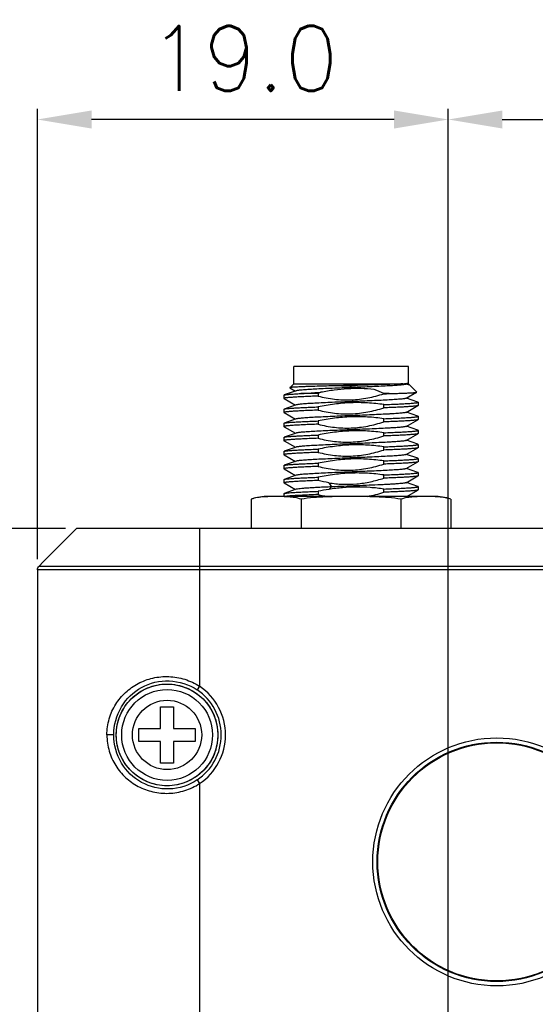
# Model space of a CAD drawing. Header units: millimetres. Extents: x 0 to 776, y 0 to 509.
# Tile 81 of 100: x 522 to 545, y 326 to 372. Entities that reach past the tile are written whole.
import ezdxf

# ---------------------------------------------------------------- set-up
doc = ezdxf.new("R2010")
doc.units = ezdxf.units.MM
doc.layers.add('DM', color=4, linetype='Continuous')
doc.layers.add('SLD-0', color=179, linetype='Continuous')
doc.styles.add('SLDTEXTSTYLE0', font='ROMANS', dxfattribs={"width": 0.84})
doc.styles.add('SLDTEXTSTYLE1', font='ROMANS', dxfattribs={"width": 0.97})
doc.dimstyles.new('SLDDIMSTYLE0', dxfattribs={"dimtxt": 3, "dimasz": 3.302, "dimexe": 0, "dimexo": 0.0625, "dimgap": 0.75, "dimtad": 1, "dimdec": 1, "dimrnd": 1e-09, "dimzin": 4, "dimdsep": 46, "dimtxsty": 'SLDTEXTSTYLE0', "dimblk1": 'NONE', "dimblk2": 'NONE', "dimsah": 1, "dimcen": 0.09, "dimadec": 0, "dimazin": 1, "dimtfac": 1, "dimtofl": 0, "dimtmove": 0, "dimatfit": 3, "dimldrblk": 'NONE', "dimfxl": 1, "dimfrac": 2, "dimtolj": 1, "dimtzin": 12, "dimarcsym": 0})
doc.dimstyles.new('SLDDIMSTYLE2', dxfattribs={"dimtxt": 3, "dimasz": 3.302, "dimexe": 0, "dimexo": 0.0625, "dimgap": 0.75, "dimtad": 1, "dimrnd": 1e-09, "dimzin": 4, "dimdsep": 46, "dimtxsty": 'SLDTEXTSTYLE0', "dimblk1": 'NONE', "dimblk2": 'NONE', "dimsah": 1, "dimcen": 0.09, "dimadec": 0, "dimazin": 1, "dimtfac": 1, "dimtofl": 0, "dimtmove": 0, "dimatfit": 3, "dimldrblk": 'NONE', "dimfxl": 1, "dimfrac": 2, "dimtolj": 1, "dimtzin": 12, "dimarcsym": 0})
doc.dimstyles.new('SLDDIMSTYLE4', dxfattribs={"dimtxt": 3, "dimasz": 3.302, "dimexe": 0, "dimexo": 0.0625, "dimgap": 0.75, "dimtad": 1, "dimrnd": 1e-09, "dimzin": 12, "dimdsep": 46, "dimtxsty": 'SLDTEXTSTYLE0', "dimblk1": 'NONE', "dimblk2": 'NONE', "dimsah": 1, "dimcen": 0.09, "dimadec": 0, "dimazin": 3, "dimtol": 1, "dimtp": 0.3, "dimtm": 0.3, "dimtfac": 1, "dimtofl": 0, "dimtmove": 0, "dimatfit": 3, "dimldrblk": 'NONE', "dimfxl": 1, "dimfrac": 2, "dimtolj": 1, "dimtzin": 0, "dimarcsym": 0})

# ---------------------------------------------------------------- blocks, each defined once
blk = doc.blocks.new('_D_15')
at = {"layer": 'DM', "color": 7}
for p, q in [((541.336, 297.238), (541.336, 367.642)), ((636.336, 302.804), (636.336, 367.642)), ((543.836, 367.142), (633.836, 367.142))]:
    blk.add_line(p, q, dxfattribs=at)
for points in [[(543.836, 367.558), (543.836, 366.725), (541.336, 367.142)], [(633.836, 366.725), (633.836, 367.558), (636.336, 367.142)]]:
    blk.add_solid(points, dxfattribs=at)
at = {"layer": 'DM', "color": 7, "insert": (577.36, 371.462), "char_height": 3, "attachment_point": 1, "style": 'SLDTEXTSTYLE1'}
blk.add_mtext('95.00±0.30', dxfattribs=at)
blk = doc.blocks.new('_None')
blk = doc.blocks.new('_D_18')
at = {"layer": 'DM', "color": 7}
for p, q in [((523.645, 348.239), (490.985, 348.239)), ((491.485, 294.238), (491.485, 345.739)), ((540.836, 291.738), (490.985, 291.738))]:
    blk.add_line(p, q, dxfattribs=at)
for points in [[(491.902, 345.739), (491.068, 345.739), (491.485, 348.239)], [(491.068, 294.238), (491.902, 294.238), (491.485, 291.738)]]:
    blk.add_solid(points, dxfattribs=at)
at = {"layer": 'DM', "color": 7, "insert": (487.164, 314.436), "char_height": 3, "attachment_point": 1, "rotation": 90, "style": 'SLDTEXTSTYLE1'}
blk.add_mtext('56.50', dxfattribs=at)
blk = doc.blocks.new('_D_19')
at = {"layer": 'DM', "color": 7}
for p, q in [((522.344, 346.836), (522.344, 367.642)), ((541.336, 297.238), (541.336, 367.642)), ((538.836, 367.142), (524.844, 367.142))]:
    blk.add_line(p, q, dxfattribs=at)
for points in [[(524.844, 367.558), (524.844, 366.725), (522.344, 367.142)], [(538.836, 366.725), (538.836, 367.558), (541.336, 367.142)]]:
    blk.add_solid(points, dxfattribs=at)
at = {"layer": 'DM', "color": 7, "insert": (527.52, 371.462), "char_height": 3, "attachment_point": 1, "style": 'SLDTEXTSTYLE1'}
blk.add_mtext('19.0', dxfattribs=at)

msp = doc.modelspace()

# ---------------------------------------------------------------- linework, layer by layer
at = {"layer": 'SLD-0', "color": 7, "linetype": 'Continuous'}
for p, q in [((534.192, 354.93), (534.192, 355.73)), ((539.492, 355.73), (534.192, 355.73)), ((539.492, 354.976), (539.492, 355.73)), ((534.192, 354.93), (534.014, 354.752)), ((534.192, 354.93), (539.231, 354.93)), ((539.385, 354.912), (539.485, 354.969)), ((539.56, 354.862), (539.396, 354.918)), ((539.492, 354.976), (539.492, 354.976)), ((539.492, 354.93), (539.492, 354.976)), ((539.492, 354.93), (539.878, 354.544)), ((533.742, 354.405), (533.742, 354.255)), ((534.309, 354.607), (533.756, 354.415)), ((534.015, 354.747), (534.281, 354.597)), ((535.319, 354.48), (534.522, 354.48)), ((535.319, 354.48), (535.319, 354.364)), ((538.365, 354.471), (538.365, 354.48)), ((538.602, 354.48), (538.365, 354.48)), ((539.385, 354.262), (539.876, 354.54)), ((533.747, 354.249), (534.281, 353.947)), ((534.309, 353.957), (533.756, 353.765)), ((538.365, 353.821), (538.365, 353.97)), ((539.385, 353.612), (539.936, 353.924)), ((539.927, 354.09), (539.402, 354.272)), ((539.942, 353.93), (539.936, 353.924)), ((539.942, 354.08), (539.942, 353.93)), ((533.742, 353.755), (533.742, 353.605)), ((533.747, 353.599), (534.281, 353.297)), ((535.319, 353.864), (535.319, 353.714)), ((539.927, 353.44), (539.402, 353.622)), ((533.742, 353.105), (533.742, 352.955)), ((534.309, 353.307), (533.756, 353.115)), ((535.319, 353.214), (535.319, 353.064)), ((538.365, 353.171), (538.365, 353.32)), ((539.385, 352.962), (539.936, 353.274)), ((539.942, 353.28), (539.936, 353.274)), ((539.942, 353.43), (539.942, 353.28)), ((533.747, 352.949), (534.281, 352.647)), ((534.309, 352.657), (533.756, 352.465)), ((535.319, 352.564), (535.319, 352.414)), ((538.365, 352.521), (538.365, 352.67)), ((539.385, 352.312), (539.936, 352.624)), ((539.927, 352.79), (539.402, 352.972)), ((539.942, 352.63), (539.936, 352.624)), ((539.942, 352.78), (539.942, 352.63)), ((533.742, 352.455), (533.742, 352.305)), ((533.747, 352.299), (534.281, 351.997)), ((539.927, 352.14), (539.402, 352.322)), ((539.942, 352.13), (539.942, 351.98)), ((533.742, 351.805), (533.742, 351.655)), ((533.747, 351.649), (534.281, 351.347)), ((534.309, 352.007), (533.756, 351.815)), ((535.319, 351.914), (535.319, 351.764)), ((538.365, 351.871), (538.365, 352.021)), ((539.385, 351.662), (539.936, 351.974)), ((539.927, 351.49), (539.402, 351.672)), ((539.942, 351.98), (539.936, 351.974)), ((534.309, 351.357), (533.756, 351.165)), ((535.319, 351.264), (535.319, 351.114)), ((538.365, 351.221), (538.365, 351.37)), ((539.385, 351.012), (539.936, 351.324)), ((539.942, 351.33), (539.936, 351.324)), ((539.942, 351.48), (539.942, 351.33)), ((533.742, 351.155), (533.742, 351.005)), ((533.747, 350.999), (534.281, 350.697)), ((538.365, 350.571), (538.365, 350.72)), ((539.927, 350.84), (539.402, 351.022)), ((539.942, 350.83), (539.942, 350.68)), ((533.742, 350.505), (533.742, 350.355)), ((533.747, 350.349), (534.281, 350.047)), ((534.309, 350.707), (533.756, 350.515)), ((535.319, 350.614), (535.319, 350.464)), ((535.818, 350.36), (535.938, 350.17)), ((539.385, 350.362), (539.936, 350.674)), ((539.927, 350.19), (539.402, 350.372)), ((539.942, 350.68), (539.936, 350.674)), ((533.742, 349.855), (533.742, 349.73)), ((534.309, 350.057), (533.756, 349.865)), ((535.319, 349.964), (535.319, 349.814)), ((535.938, 350.17), (535.818, 350.053)), ((538.365, 349.921), (538.365, 350.07)), ((539.416, 349.73), (539.936, 350.024)), ((539.942, 350.03), (539.936, 350.024)), ((539.942, 350.18), (539.942, 350.03)), ((532.223, 349.6), (532.223, 348.239)), ((540.661, 349.73), (533.023, 349.73)), ((533.691, 349.719), (533.679, 349.72)), ((533.691, 349.719), (533.679, 349.72)), ((533.765, 349.717), (533.742, 349.718)), ((533.953, 349.706), (533.944, 349.707)), ((533.953, 349.706), (533.944, 349.707)), ((534.532, 349.6), (534.532, 348.239)), ((539.151, 349.6), (539.151, 348.239)), ((540.191, 349.723), (540.18, 349.723)), ((541.461, 349.6), (541.461, 348.239)), ((522.61, 346.706), (523.954, 348.049)), ((523.954, 348.049), (524.145, 348.239)), ((653.533, 348.239), (524.145, 348.239)), ((529.84, 348.239), (529.839, 346.513)), ((522.417, 346.513), (522.61, 346.706)), ((522.344, 346.336), (522.344, 285.889)), ((655.335, 346.336), (522.344, 346.336)), ((522.417, 346.513), (655.262, 346.513)), ((529.839, 346.513), (529.839, 340.956)), ((529.839, 340.956), (529.728, 340.79)), ((528.037, 339.01), (528.037, 340.01)), ((528.037, 340.01), (528.637, 340.01)), ((528.637, 340.01), (528.637, 339.01)), ((527.037, 338.41), (527.037, 339.01)), ((527.037, 339.01), (528.037, 339.01)), ((528.637, 339.01), (529.637, 339.01)), ((529.637, 339.01), (529.637, 338.41)), ((525.868, 338.71), (525.554, 338.71)), ((528.037, 338.41), (527.037, 338.41)), ((528.037, 337.41), (528.037, 338.41)), ((528.637, 338.41), (528.637, 337.41)), ((529.637, 338.41), (528.637, 338.41)), ((528.637, 337.41), (528.037, 337.41)), ((529.728, 336.63), (529.839, 336.463)), ((529.839, 336.463), (529.839, 286.307))]:
    msp.add_line(p, q, dxfattribs=at)
for centre, radius in [((528.337, 338.71), 2.35), ((528.337, 338.71), 2.1), ((528.337, 338.71), 1.6), ((543.579, 332.846), 5.729), ((543.579, 332.846), 5.529), ((543.579, 332.846), 5.5)]:
    msp.add_circle(centre, radius, dxfattribs=at)
for centre, radius, start, end in [((536.657, 359.698), 4.86, 267.0315, 275.7577), ((537.698, 349.638), 5.395, 114.7393, 116.1713), ((535.379, 433.076), 78.663, 272.17559, 272.34825), ((537.725, 337.9), 12.302, 98.9208, 101.2826), ((536.938, 356.314), 6.698, 256.0097, 259.408), ((533.023, 347.203), 2.527, 90, 108.4598), ((533.482, 342.336), 7.387, 87.9788, 88.3731), ((533.574, 344.594), 5.126, 85.8621, 87.8616), ((540.661, 347.203), 2.527, 71.5402, 90), ((528.337, 338.71), 2.503, 303.7778, 56.2221), ((528.337, 338.71), 2.703, 303.7779, 56.2221)]:
    msp.add_arc(centre, radius, start, end, dxfattribs=at)
for points, knots in [([(536.406, 354.845), (536.247, 354.841), (535.937, 354.833), (535.491, 354.822), (535.143, 354.812), (534.888, 354.804), (534.718, 354.798), (534.565, 354.792), (534.428, 354.787), (534.31, 354.781), (534.212, 354.775), (534.142, 354.77), (534.096, 354.766), (534.069, 354.763), (534.048, 354.761), (534.031, 354.758), (534.021, 354.755), (534.015, 354.753), (534.014, 354.752)], [0, 0, 0, 0, 0.199424, 0.387561, 0.558495, 0.635831, 0.706945, 0.771294, 0.828401, 0.877831, 0.91924, 0.952324, 0.965674, 0.976866, 0.98588, 0.992717, 0.997397, 1, 1, 1, 1]), ([(539.386, 354.912), (539.382, 354.911), (539.373, 354.907), (539.347, 354.9), (539.302, 354.892), (539.232, 354.882), (539.142, 354.873), (539.032, 354.864), (538.849, 354.85), (538.581, 354.834), (538.216, 354.816), (537.805, 354.797), (537.361, 354.778), (536.899, 354.76), (536.436, 354.741), (535.986, 354.722), (535.566, 354.703), (535.188, 354.685), (534.907, 354.668), (534.713, 354.655), (534.594, 354.646), (534.494, 354.636), (534.414, 354.627), (534.354, 354.618), (534.322, 354.611), (534.309, 354.607)], [0, 0, 0, 0, 0.002408, 0.005827, 0.015678, 0.029546, 0.047414, 0.069117, 0.094459, 0.155311, 0.227835, 0.309652, 0.397948, 0.48975, 0.58194, 0.671394, 0.75508, 0.830161, 0.894101, 0.921206, 0.944742, 0.964524, 0.9804, 0.992249, 1, 1, 1, 1]), ([(537.145, 354.863), (537.022, 354.877), (536.775, 354.888), (536.528, 354.864), (536.406, 354.845)], [0, 0, 0, 0, 0.499994, 1, 1, 1, 1]), ([(539.231, 354.93), (539.113, 354.923), (538.833, 354.911), (538.355, 354.895), (537.778, 354.879), (537.363, 354.868), (537.145, 354.863)], [0, 0, 0, 0, 0.169752, 0.403679, 0.686463, 1, 1, 1, 1]), ([(539.231, 354.93), (539.264, 354.933), (539.322, 354.938), (539.397, 354.948), (539.449, 354.957), (539.477, 354.964), (539.485, 354.969)], [0, 0, 0, 0, 0.379811, 0.673999, 0.880627, 1, 1, 1, 1]), ([(539.485, 354.969), (539.486, 354.97), (539.489, 354.971), (539.492, 354.974), (539.492, 354.976)], [0, 0, 0, 0, 0.345353, 1, 1, 1, 1]), ([(533.742, 354.405), (533.742, 354.407), (533.747, 354.412), (533.752, 354.414), (533.756, 354.415)], [0, 0, 0, 0, 0.340657, 1, 1, 1, 1]), ([(535.319, 354.364), (535.204, 354.36), (534.987, 354.351), (534.679, 354.338), (534.408, 354.324), (534.209, 354.313), (534.071, 354.303), (533.986, 354.296), (533.914, 354.29), (533.854, 354.283), (533.807, 354.277), (533.772, 354.27), (533.753, 354.265), (533.742, 354.258), (533.742, 354.255)], [0, 0, 0, 0, 0.216275, 0.412116, 0.583979, 0.728972, 0.790576, 0.844564, 0.890705, 0.928811, 0.95875, 0.980433, 0.993928, 1, 1, 1, 1]), ([(533.756, 354.415), (533.767, 354.419), (533.795, 354.424), (533.847, 354.432), (533.917, 354.44), (534.006, 354.448), (534.111, 354.456), (534.285, 354.467), (534.424, 354.475), (534.522, 354.48)], [0, 0, 0, 0, 0.044176, 0.112402, 0.204474, 0.319914, 0.458081, 0.618201, 1, 1, 1, 1]), ([(534.014, 354.752), (534.013, 354.751), (534.012, 354.749), (534.014, 354.748), (534.015, 354.747)], [0, 0, 0, 0, 0.414825, 1, 1, 1, 1]), ([(534.522, 354.48), (534.59, 354.485), (534.897, 354.506), (535.203, 354.524), (535.44, 354.538)], [0, 0, 0, 0, 0.224799, 1, 1, 1, 1]), ([(535.319, 354.364), (535.568, 354.302), (535.949, 354.229), (536.463, 354.187), (536.849, 354.187), (537.235, 354.218), (537.744, 354.298), (538.119, 354.395), (538.365, 354.471)], [0, 0, 0, 0, 0.249931, 0.374958, 0.499988, 0.625014, 0.750042, 1, 1, 1, 1]), ([(537.918, 354.673), (537.711, 354.693), (537.297, 354.718), (536.674, 354.705), (536.054, 354.644), (535.644, 354.576), (535.44, 354.538)], [0, 0, 0, 0, 0.249999, 0.499989, 0.749986, 1, 1, 1, 1]), ([(538.601, 354.48), (538.691, 354.482), (538.863, 354.487), (539.106, 354.494), (539.32, 354.502), (539.501, 354.509), (539.631, 354.515), (539.717, 354.521), (539.768, 354.524), (539.809, 354.528), (539.84, 354.532), (539.861, 354.535), (539.873, 354.538), (539.876, 354.54)], [0, 0, 0, 0, 0.211755, 0.402989, 0.57104, 0.713796, 0.829416, 0.876545, 0.916311, 0.948592, 0.973314, 0.990427, 1, 1, 1, 1]), ([(539.876, 354.54), (539.877, 354.54), (539.879, 354.541), (539.878, 354.543), (539.878, 354.544)], [0, 0, 0, 0, 0.584058, 1, 1, 1, 1]), ([(533.742, 354.255), (533.742, 354.254), (533.742, 354.252), (533.745, 354.25), (533.747, 354.249)], [0, 0, 0, 0, 0.18582, 1, 1, 1, 1]), ([(539.385, 354.262), (539.382, 354.26), (539.373, 354.257), (539.347, 354.25), (539.302, 354.242), (539.232, 354.232), (539.142, 354.223), (539.032, 354.214), (538.904, 354.204), (538.758, 354.195), (538.532, 354.182), (538.216, 354.166), (537.805, 354.147), (537.361, 354.128), (536.9, 354.109), (536.436, 354.091), (535.987, 354.072), (535.566, 354.053), (535.189, 354.035), (534.907, 354.018), (534.713, 354.005), (534.594, 353.996), (534.494, 353.986), (534.414, 353.977), (534.354, 353.968), (534.322, 353.961), (534.309, 353.957)], [0, 0, 0, 0, 0.002381, 0.005758, 0.015559, 0.029425, 0.04729, 0.068998, 0.094351, 0.123146, 0.155166, 0.227712, 0.309517, 0.397824, 0.489633, 0.581836, 0.671304, 0.754999, 0.83011, 0.894045, 0.921168, 0.944722, 0.9645, 0.980378, 0.992243, 1, 1, 1, 1]), ([(538.365, 353.97), (538.112, 354.006), (537.604, 354.059), (536.837, 354.068), (536.073, 354), (535.569, 353.914), (535.319, 353.864)], [0, 0, 0, 0, 0.250004, 0.499987, 0.74998, 1, 1, 1, 1]), ([(538.365, 353.97), (538.479, 353.975), (538.697, 353.983), (539.005, 353.997), (539.275, 354.01), (539.475, 354.022), (539.612, 354.032), (539.697, 354.038), (539.77, 354.045), (539.83, 354.052), (539.877, 354.058), (539.911, 354.065), (539.931, 354.07), (539.942, 354.077), (539.942, 354.08)], [0, 0, 0, 0, 0.216275, 0.412117, 0.583979, 0.728972, 0.790576, 0.844565, 0.890706, 0.928811, 0.958751, 0.980433, 0.993929, 1, 1, 1, 1]), ([(539.936, 353.924), (539.931, 353.921), (539.915, 353.916), (539.886, 353.91), (539.845, 353.904), (539.792, 353.897), (539.727, 353.891), (539.619, 353.882), (539.458, 353.871), (539.234, 353.858), (538.974, 353.846), (538.68, 353.833), (538.473, 353.825), (538.365, 353.821)], [0, 0, 0, 0, 0.011767, 0.030836, 0.057311, 0.091133, 0.1322, 0.180375, 0.297282, 0.440084, 0.60656, 0.794222, 1, 1, 1, 1]), ([(539.942, 354.08), (539.942, 354.082), (539.937, 354.087), (539.931, 354.088), (539.927, 354.09)], [0, 0, 0, 0, 0.341492, 1, 1, 1, 1]), ([(533.742, 353.755), (533.742, 353.757), (533.747, 353.762), (533.752, 353.764), (533.756, 353.765)], [0, 0, 0, 0, 0.340481, 1, 1, 1, 1]), ([(535.319, 353.714), (535.204, 353.71), (534.987, 353.701), (534.679, 353.688), (534.408, 353.674), (534.209, 353.663), (534.071, 353.653), (533.986, 353.646), (533.914, 353.64), (533.854, 353.633), (533.807, 353.627), (533.772, 353.62), (533.753, 353.615), (533.742, 353.608), (533.742, 353.605)], [0, 0, 0, 0, 0.216275, 0.412116, 0.583979, 0.728972, 0.790576, 0.844564, 0.890706, 0.928811, 0.95875, 0.980433, 0.993928, 1, 1, 1, 1]), ([(533.742, 353.605), (533.742, 353.604), (533.742, 353.602), (533.745, 353.6), (533.747, 353.599)], [0, 0, 0, 0, 0.186241, 1, 1, 1, 1]), ([(533.756, 353.765), (533.764, 353.767), (533.783, 353.772), (533.836, 353.781), (533.93, 353.792), (534.073, 353.804), (534.256, 353.816), (534.476, 353.828), (534.73, 353.84), (535.015, 353.852), (535.214, 353.86), (535.319, 353.864)], [0, 0, 0, 0, 0.015534, 0.03795, 0.103331, 0.195453, 0.31306, 0.454489, 0.617714, 0.800483, 1, 1, 1, 1]), ([(539.385, 353.612), (539.382, 353.61), (539.373, 353.607), (539.347, 353.6), (539.302, 353.592), (539.232, 353.582), (539.142, 353.573), (539.032, 353.564), (538.904, 353.554), (538.758, 353.545), (538.532, 353.532), (538.216, 353.516), (537.805, 353.497), (537.361, 353.478), (536.899, 353.459), (536.436, 353.441), (535.986, 353.422), (535.565, 353.403), (535.188, 353.385), (534.907, 353.368), (534.713, 353.355), (534.594, 353.346), (534.494, 353.336), (534.414, 353.327), (534.354, 353.318), (534.322, 353.311), (534.309, 353.307)], [0, 0, 0, 0, 0.002381, 0.005767, 0.015593, 0.02946, 0.047313, 0.069033, 0.094399, 0.123197, 0.155219, 0.227781, 0.309593, 0.397913, 0.489727, 0.581933, 0.6714, 0.755089, 0.830188, 0.894111, 0.921221, 0.944772, 0.964542, 0.980397, 0.992245, 1, 1, 1, 1]), ([(535.319, 353.714), (535.568, 353.652), (536.075, 353.554), (536.85, 353.521), (537.619, 353.615), (538.119, 353.745), (538.365, 353.821)], [0, 0, 0, 0, 0.250025, 0.499977, 0.749947, 1, 1, 1, 1]), ([(539.942, 353.43), (539.942, 353.432), (539.937, 353.437), (539.931, 353.438), (539.927, 353.44)], [0, 0, 0, 0, 0.341383, 1, 1, 1, 1]), ([(533.742, 353.105), (533.742, 353.107), (533.747, 353.112), (533.752, 353.114), (533.756, 353.115)], [0, 0, 0, 0, 0.340649, 1, 1, 1, 1]), ([(535.319, 353.064), (535.204, 353.06), (534.987, 353.051), (534.679, 353.038), (534.408, 353.024), (534.209, 353.013), (534.071, 353.003), (533.986, 352.996), (533.914, 352.99), (533.854, 352.983), (533.807, 352.977), (533.772, 352.97), (533.753, 352.965), (533.742, 352.958), (533.742, 352.955)], [0, 0, 0, 0, 0.216281, 0.412111, 0.583975, 0.728969, 0.790575, 0.844567, 0.890706, 0.928814, 0.95875, 0.980432, 0.993932, 1, 1, 1, 1]), ([(533.756, 353.115), (533.764, 353.117), (533.783, 353.122), (533.836, 353.131), (533.93, 353.142), (534.073, 353.154), (534.256, 353.166), (534.476, 353.178), (534.73, 353.19), (535.015, 353.202), (535.214, 353.21), (535.319, 353.214)], [0, 0, 0, 0, 0.015519, 0.037923, 0.103285, 0.195396, 0.313001, 0.454435, 0.617672, 0.80046, 1, 1, 1, 1]), ([(538.365, 353.32), (538.112, 353.356), (537.604, 353.409), (536.837, 353.418), (536.073, 353.35), (535.569, 353.264), (535.319, 353.214)], [0, 0, 0, 0, 0.250004, 0.499987, 0.74998, 1, 1, 1, 1]), ([(535.319, 353.064), (535.568, 353.002), (535.949, 352.929), (536.463, 352.887), (536.978, 352.887), (537.619, 352.965), (538.119, 353.095), (538.365, 353.171)], [0, 0, 0, 0, 0.249965, 0.375019, 0.500073, 0.750004, 1, 1, 1, 1]), ([(538.365, 353.32), (538.479, 353.325), (538.697, 353.333), (539.005, 353.347), (539.275, 353.36), (539.475, 353.372), (539.612, 353.382), (539.697, 353.388), (539.77, 353.395), (539.83, 353.402), (539.877, 353.408), (539.911, 353.415), (539.931, 353.42), (539.942, 353.427), (539.942, 353.43)], [0, 0, 0, 0, 0.216275, 0.412117, 0.583979, 0.728972, 0.790576, 0.844565, 0.890706, 0.928811, 0.958751, 0.980433, 0.993929, 1, 1, 1, 1]), ([(539.936, 353.274), (539.931, 353.271), (539.915, 353.266), (539.886, 353.26), (539.844, 353.254), (539.791, 353.247), (539.727, 353.241), (539.619, 353.232), (539.458, 353.221), (539.234, 353.208), (538.973, 353.196), (538.679, 353.183), (538.473, 353.175), (538.365, 353.171)], [-0.000006, -0.000006, -0.000006, -0.000006, 0.011821, 0.030939, 0.057455, 0.091311, 0.132403, 0.180596, 0.297513, 0.440295, 0.606723, 0.794314, 1, 1, 1, 1]), ([(533.742, 352.955), (533.742, 352.954), (533.742, 352.952), (533.745, 352.95), (533.747, 352.949)], [0, 0, 0, 0, 0.186739, 1, 1, 1, 1]), ([(533.756, 352.465), (533.764, 352.467), (533.783, 352.472), (533.836, 352.481), (533.929, 352.492), (534.072, 352.504), (534.255, 352.516), (534.476, 352.528), (534.73, 352.54), (535.015, 352.552), (535.214, 352.56), (535.319, 352.564)], [0, 0, 0, 0, 0.015471, 0.037825, 0.103121, 0.195192, 0.312786, 0.454243, 0.617523, 0.800366, 1, 1, 1, 1]), ([(539.385, 352.962), (539.382, 352.96), (539.372, 352.957), (539.347, 352.95), (539.301, 352.942), (539.231, 352.932), (539.141, 352.923), (539.031, 352.914), (538.903, 352.904), (538.757, 352.895), (538.531, 352.882), (538.215, 352.866), (537.804, 352.847), (537.36, 352.828), (536.898, 352.809), (536.435, 352.791), (535.985, 352.772), (535.564, 352.753), (535.187, 352.735), (534.906, 352.718), (534.712, 352.705), (534.593, 352.696), (534.493, 352.686), (534.413, 352.677), (534.354, 352.668), (534.321, 352.661), (534.309, 352.657)], [0, 0, 0, 0, 0.0023818, 0.0057764, 0.0156399, 0.0295398, 0.0474045, 0.069136, 0.0945298, 0.1233548, 0.1553837, 0.2279723, 0.3098059, 0.3981356, 0.4899534, 0.5821515, 0.671607, 0.755276, 0.8303409, 0.8942433, 0.9213261, 0.94485, 0.9646129, 0.9804462, 0.9922581, 0.9999985, 0.9999985, 0.9999985, 0.9999985]), ([(538.365, 352.67), (538.112, 352.706), (537.604, 352.759), (536.837, 352.768), (536.073, 352.7), (535.569, 352.614), (535.319, 352.564)], [0, 0, 0, 0, 0.250001, 0.499988, 0.749983, 1, 1, 1, 1]), ([(538.365, 352.67), (538.479, 352.675), (538.697, 352.683), (539.005, 352.697), (539.275, 352.71), (539.475, 352.722), (539.612, 352.732), (539.697, 352.738), (539.77, 352.745), (539.83, 352.752), (539.877, 352.758), (539.911, 352.765), (539.931, 352.77), (539.942, 352.777), (539.942, 352.78)], [0, 0, 0, 0, 0.216275, 0.412116, 0.583979, 0.728972, 0.790576, 0.844565, 0.890706, 0.928811, 0.95875, 0.980433, 0.993928, 1, 1, 1, 1]), ([(539.936, 352.624), (539.931, 352.621), (539.915, 352.616), (539.886, 352.61), (539.845, 352.604), (539.792, 352.597), (539.727, 352.591), (539.62, 352.582), (539.458, 352.571), (539.234, 352.558), (538.974, 352.546), (538.68, 352.533), (538.473, 352.525), (538.365, 352.521)], [0, 0, 0, 0, 0.011749, 0.030801, 0.057262, 0.091073, 0.132132, 0.180301, 0.297205, 0.440013, 0.606504, 0.794191, 1, 1, 1, 1]), ([(539.942, 352.78), (539.942, 352.782), (539.936, 352.787), (539.931, 352.788), (539.927, 352.79)], [0, 0, 0, 0, 0.341029, 1, 1, 1, 1]), ([(533.742, 352.455), (533.742, 352.457), (533.747, 352.462), (533.752, 352.463), (533.756, 352.465)], [0, 0, 0, 0, 0.341056, 1, 1, 1, 1]), ([(535.319, 352.414), (535.204, 352.41), (534.987, 352.401), (534.679, 352.388), (534.408, 352.374), (534.209, 352.363), (534.071, 352.353), (533.986, 352.346), (533.914, 352.34), (533.854, 352.333), (533.807, 352.327), (533.772, 352.32), (533.753, 352.315), (533.742, 352.308), (533.742, 352.305)], [0, 0, 0, 0, 0.216275, 0.412116, 0.583979, 0.728972, 0.790576, 0.844564, 0.890706, 0.928811, 0.95875, 0.980433, 0.993928, 1, 1, 1, 1]), ([(533.742, 352.305), (533.742, 352.304), (533.742, 352.302), (533.745, 352.3), (533.747, 352.299)], [0, 0, 0, 0, 0.1858466, 0.9988185, 0.9988185, 0.9988185, 0.9988185]), ([(539.385, 352.312), (539.382, 352.31), (539.373, 352.307), (539.347, 352.3), (539.302, 352.292), (539.232, 352.282), (539.142, 352.273), (539.032, 352.264), (538.904, 352.254), (538.758, 352.245), (538.532, 352.232), (538.216, 352.216), (537.805, 352.197), (537.205, 352.172), (536.592, 352.147), (535.987, 352.122), (535.566, 352.103), (535.188, 352.085), (534.907, 352.069), (534.713, 352.055), (534.594, 352.046), (534.494, 352.036), (534.414, 352.027), (534.354, 352.018), (534.322, 352.011), (534.309, 352.007)], [0, 0, 0, 0, 0.002381, 0.005757, 0.015554, 0.029419, 0.047288, 0.068997, 0.094348, 0.123142, 0.155163, 0.227712, 0.309514, 0.397828, 0.58184, 0.671304, 0.755007, 0.830105, 0.894057, 0.921178, 0.944719, 0.9645, 0.980384, 0.992248, 1, 1, 1, 1]), ([(535.319, 352.414), (535.568, 352.352), (535.949, 352.279), (536.463, 352.237), (536.849, 352.237), (537.235, 352.268), (537.744, 352.348), (538.119, 352.445), (538.365, 352.521)], [0, 0, 0, 0, 0.249934, 0.374959, 0.499988, 0.625013, 0.750039, 1, 1, 1, 1]), ([(538.365, 352.021), (538.112, 352.056), (537.604, 352.109), (536.837, 352.118), (536.073, 352.05), (535.569, 351.964), (535.319, 351.914)], [0, 0, 0, 0, 0.250005, 0.499987, 0.749979, 1, 1, 1, 1]), ([(538.365, 352.02), (538.479, 352.025), (538.697, 352.033), (539.005, 352.047), (539.275, 352.06), (539.475, 352.072), (539.612, 352.081), (539.697, 352.088), (539.77, 352.095), (539.83, 352.102), (539.877, 352.108), (539.911, 352.115), (539.931, 352.12), (539.942, 352.127), (539.942, 352.13)], [0, 0, 0, 0, 0.21626, 0.412101, 0.58397, 0.728902, 0.790537, 0.844571, 0.890722, 0.928783, 0.958677, 0.980362, 0.993898, 1, 1, 1, 1]), ([(539.942, 352.13), (539.942, 352.132), (539.937, 352.137), (539.931, 352.138), (539.928, 352.14)], [0, 0, 0, 0, 0.340515, 1, 1, 1, 1]), ([(533.742, 351.805), (533.742, 351.807), (533.747, 351.812), (533.752, 351.814), (533.756, 351.815)], [0, 0, 0, 0, 0.340858, 1, 1, 1, 1]), ([(535.319, 351.764), (535.204, 351.76), (534.987, 351.751), (534.679, 351.738), (534.408, 351.724), (534.209, 351.713), (534.071, 351.703), (533.986, 351.696), (533.914, 351.69), (533.854, 351.683), (533.807, 351.677), (533.772, 351.67), (533.753, 351.665), (533.742, 351.658), (533.742, 351.655)], [0, 0, 0, 0, 0.216275, 0.412116, 0.583979, 0.728972, 0.790576, 0.844565, 0.890706, 0.928811, 0.95875, 0.980433, 0.993928, 1, 1, 1, 1]), ([(533.742, 351.655), (533.742, 351.654), (533.742, 351.652), (533.745, 351.65), (533.747, 351.649)], [0, 0, 0, 0, 0.186273, 1, 1, 1, 1]), ([(533.756, 351.815), (533.764, 351.817), (533.783, 351.822), (533.836, 351.831), (533.93, 351.842), (534.073, 351.854), (534.256, 351.866), (534.476, 351.878), (534.73, 351.89), (535.015, 351.902), (535.214, 351.91), (535.319, 351.914)], [0, 0, 0, 0, 0.015494, 0.037915, 0.103376, 0.195467, 0.313018, 0.454515, 0.617747, 0.800402, 1, 1, 1, 1]), ([(539.385, 351.662), (539.382, 351.66), (539.373, 351.657), (539.347, 351.65), (539.302, 351.642), (539.232, 351.632), (539.142, 351.623), (539.032, 351.614), (538.904, 351.604), (538.758, 351.595), (538.532, 351.582), (538.216, 351.566), (537.805, 351.547), (537.205, 351.522), (536.591, 351.497), (535.986, 351.472), (535.565, 351.453), (535.188, 351.435), (534.907, 351.418), (534.713, 351.405), (534.594, 351.396), (534.494, 351.386), (534.414, 351.377), (534.354, 351.368), (534.322, 351.361), (534.309, 351.357)], [0, 0, 0, 0, 0.002384, 0.005768, 0.015586, 0.029456, 0.047314, 0.069034, 0.094404, 0.123207, 0.155221, 0.227793, 0.309601, 0.397927, 0.581946, 0.671416, 0.755101, 0.830201, 0.894121, 0.92123, 0.944777, 0.964543, 0.9804, 0.992245, 1, 1, 1, 1]), ([(535.319, 351.764), (535.568, 351.702), (536.075, 351.604), (536.85, 351.571), (537.619, 351.665), (538.119, 351.795), (538.365, 351.871)], [0, 0, 0, 0, 0.250023, 0.499977, 0.749949, 1, 1, 1, 1]), ([(539.936, 351.974), (539.931, 351.971), (539.915, 351.966), (539.886, 351.96), (539.845, 351.954), (539.792, 351.947), (539.727, 351.941), (539.619, 351.932), (539.458, 351.921), (539.234, 351.908), (538.973, 351.896), (538.68, 351.883), (538.473, 351.875), (538.365, 351.871)], [0, 0, 0, 0, 0.01177, 0.030842, 0.05732, 0.091144, 0.132213, 0.180389, 0.297297, 0.440097, 0.606569, 0.794228, 1, 1, 1, 1]), ([(533.742, 351.155), (533.742, 351.157), (533.747, 351.162), (533.752, 351.163), (533.756, 351.165)], [0, 0, 0, 0, 0.340289, 1, 1, 1, 1]), ([(533.756, 351.165), (533.764, 351.167), (533.783, 351.172), (533.818, 351.178), (533.863, 351.184), (533.945, 351.193), (534.073, 351.204), (534.256, 351.216), (534.476, 351.228), (534.73, 351.24), (535.015, 351.252), (535.214, 351.26), (535.319, 351.264)], [0, 0, 0, 0, 0.015523, 0.037966, 0.067279, 0.103364, 0.195388, 0.313005, 0.454481, 0.617669, 0.800384, 1, 1, 1, 1]), ([(538.365, 351.37), (538.112, 351.406), (537.604, 351.459), (536.837, 351.468), (536.073, 351.4), (535.569, 351.314), (535.319, 351.264)], [0, 0, 0, 0, 0.250004, 0.499987, 0.74998, 1, 1, 1, 1]), ([(535.319, 351.114), (535.568, 351.052), (535.949, 350.979), (536.463, 350.937), (536.978, 350.937), (537.619, 351.015), (538.119, 351.145), (538.365, 351.221)], [0, 0, 0, 0, 0.249974, 0.375025, 0.500074, 0.749995, 1, 1, 1, 1]), ([(538.365, 351.37), (538.479, 351.375), (538.697, 351.383), (539.005, 351.397), (539.275, 351.41), (539.475, 351.422), (539.612, 351.431), (539.697, 351.438), (539.77, 351.445), (539.83, 351.452), (539.877, 351.458), (539.911, 351.465), (539.931, 351.47), (539.942, 351.477), (539.942, 351.48)], [0, 0, 0, 0, 0.216295, 0.412135, 0.583943, 0.728933, 0.790582, 0.844583, 0.89068, 0.928743, 0.958672, 0.980393, 0.993935, 1, 1, 1, 1]), ([(539.936, 351.324), (539.931, 351.321), (539.915, 351.316), (539.886, 351.31), (539.844, 351.304), (539.791, 351.297), (539.727, 351.291), (539.619, 351.282), (539.457, 351.271), (539.234, 351.258), (538.973, 351.246), (538.679, 351.233), (538.473, 351.225), (538.365, 351.221)], [0, 0, 0, 0, 0.011824, 0.030944, 0.057463, 0.09132, 0.132414, 0.180607, 0.297525, 0.440305, 0.606731, 0.794318, 1, 1, 1, 1]), ([(539.942, 351.48), (539.942, 351.482), (539.937, 351.487), (539.931, 351.488), (539.928, 351.49)], [0, 0, 0, 0, 0.34156, 1, 1, 1, 1]), ([(535.319, 351.114), (535.204, 351.11), (534.987, 351.101), (534.679, 351.088), (534.408, 351.074), (534.209, 351.063), (534.071, 351.053), (533.986, 351.046), (533.914, 351.04), (533.854, 351.033), (533.807, 351.027), (533.772, 351.02), (533.753, 351.015), (533.742, 351.008), (533.742, 351.005)], [0, 0, 0, 0, 0.216275, 0.412117, 0.583979, 0.728972, 0.790576, 0.844565, 0.890706, 0.928811, 0.958751, 0.980433, 0.993929, 1, 1, 1, 1]), ([(533.742, 351.005), (533.742, 351.004), (533.742, 351.002), (533.745, 351), (533.747, 350.999)], [0, 0, 0, 0, 0.186663, 1, 1, 1, 1]), ([(539.385, 351.012), (539.382, 351.01), (539.372, 351.007), (539.347, 351), (539.301, 350.992), (539.231, 350.982), (539.141, 350.973), (539.031, 350.964), (538.903, 350.954), (538.757, 350.945), (538.531, 350.932), (538.215, 350.916), (537.804, 350.897), (537.36, 350.878), (536.898, 350.859), (536.434, 350.841), (535.985, 350.822), (535.564, 350.803), (535.187, 350.785), (534.906, 350.768), (534.712, 350.755), (534.593, 350.746), (534.493, 350.736), (534.413, 350.727), (534.354, 350.718), (534.321, 350.711), (534.309, 350.707)], [0, 0, 0, 0, 0.002387, 0.005781, 0.015633, 0.029536, 0.047406, 0.069135, 0.094533, 0.123363, 0.155387, 0.22798, 0.309813, 0.398143, 0.489964, 0.582158, 0.671619, 0.75528, 0.830353, 0.894242, 0.921323, 0.944857, 0.964619, 0.980449, 0.99226, 1, 1, 1, 1]), ([(538.365, 350.72), (538.112, 350.756), (537.604, 350.809), (536.837, 350.818), (536.073, 350.75), (535.569, 350.664), (535.319, 350.614)], [0, 0, 0, 0, 0.250005, 0.499988, 0.74998, 1, 1, 1, 1]), ([(538.365, 350.72), (538.479, 350.725), (538.697, 350.733), (539.005, 350.747), (539.275, 350.76), (539.475, 350.772), (539.612, 350.781), (539.697, 350.788), (539.77, 350.795), (539.83, 350.802), (539.877, 350.808), (539.911, 350.815), (539.931, 350.82), (539.942, 350.827), (539.942, 350.83)], [0, 0, 0, 0, 0.216339, 0.412134, 0.583954, 0.729, 0.790627, 0.844574, 0.89067, 0.928768, 0.958736, 0.980469, 0.993967, 1, 1, 1, 1]), ([(539.942, 350.83), (539.942, 350.832), (539.937, 350.837), (539.931, 350.838), (539.927, 350.84)], [0, 0, 0, 0, 0.341717, 1, 1, 1, 1]), ([(533.742, 350.505), (533.742, 350.507), (533.747, 350.512), (533.752, 350.513), (533.756, 350.515)], [0, 0, 0, 0, 0.340027, 1, 1, 1, 1]), ([(535.319, 350.464), (535.204, 350.46), (534.987, 350.451), (534.679, 350.438), (534.408, 350.424), (534.209, 350.413), (534.071, 350.403), (533.986, 350.396), (533.914, 350.39), (533.853, 350.383), (533.807, 350.377), (533.772, 350.37), (533.753, 350.365), (533.742, 350.358), (533.742, 350.355)], [0, 0, 0, 0, 0.216359, 0.412101, 0.584004, 0.729041, 0.790606, 0.844557, 0.890702, 0.928853, 0.958833, 0.980506, 0.993953, 1, 1, 1, 1]), ([(533.742, 350.355), (533.742, 350.354), (533.742, 350.352), (533.745, 350.35), (533.747, 350.349)], [0, 0, 0, 0, 0.186291, 1, 1, 1, 1]), ([(533.756, 350.515), (533.763, 350.517), (533.783, 350.522), (533.836, 350.531), (533.929, 350.542), (534.072, 350.554), (534.255, 350.566), (534.476, 350.578), (534.73, 350.59), (535.015, 350.602), (535.214, 350.61), (535.319, 350.614)], [0, 0, 0, 0, 0.015511, 0.037902, 0.103159, 0.195165, 0.312824, 0.454265, 0.617494, 0.800329, 1, 1, 1, 1]), ([(535.818, 350.36), (536.03, 350.325), (536.458, 350.278), (537.105, 350.295), (537.743, 350.396), (538.159, 350.508), (538.365, 350.571)], [0, 0, 0, 0, 0.24999, 0.499965, 0.749959, 1, 1, 1, 1]), ([(539.385, 350.362), (539.38, 350.36), (539.368, 350.355), (539.344, 350.349), (539.312, 350.343), (539.253, 350.335), (539.158, 350.325), (539.022, 350.313), (538.857, 350.301), (538.664, 350.289), (538.447, 350.277), (538.116, 350.261), (537.666, 350.241), (537.099, 350.217), (536.517, 350.194), (536.129, 350.178), (535.938, 350.17)], [0, 0, 0, 0, 0.004662, 0.011697, 0.021141, 0.032969, 0.063625, 0.103321, 0.151605, 0.207769, 0.271053, 0.340666, 0.494939, 0.662292, 0.833712, 1, 1, 1, 1]), ([(539.936, 350.674), (539.931, 350.671), (539.915, 350.666), (539.886, 350.66), (539.844, 350.654), (539.791, 350.647), (539.727, 350.641), (539.619, 350.632), (539.457, 350.621), (539.234, 350.608), (538.973, 350.596), (538.679, 350.583), (538.473, 350.575), (538.365, 350.571)], [0, 0, 0, 0, 0.011834, 0.030963, 0.057489, 0.091352, 0.132451, 0.180647, 0.297567, 0.440344, 0.606761, 0.794335, 1, 1, 1, 1]), ([(533.742, 349.855), (533.742, 349.857), (533.747, 349.862), (533.752, 349.864), (533.756, 349.865)], [0, 0, 0, 0, 0.34081, 1, 1, 1, 1]), ([(533.756, 349.865), (533.764, 349.867), (533.783, 349.872), (533.836, 349.881), (533.93, 349.892), (534.073, 349.904), (534.256, 349.916), (534.476, 349.928), (534.73, 349.94), (535.015, 349.952), (535.214, 349.96), (535.319, 349.964)], [0, 0, 0, 0, 0.015496, 0.037922, 0.103382, 0.195467, 0.313021, 0.454517, 0.617743, 0.8004, 1, 1, 1, 1]), ([(535.319, 349.814), (535.045, 349.804), (534.668, 349.789), (534.213, 349.763), (534.031, 349.751), (533.953, 349.743)], [0, 0, 0, 0, 0.599593, 0.828275, 1, 1, 1, 1]), ([(535.938, 350.17), (535.832, 350.165), (535.629, 350.156), (535.338, 350.142), (535.075, 350.128), (534.844, 350.114), (534.651, 350.101), (534.498, 350.087), (534.397, 350.075), (534.339, 350.065), (534.318, 350.06), (534.309, 350.057)], [0, 0, 0, 0, 0.19349, 0.373165, 0.53558, 0.677878, 0.797408, 0.891856, 0.959763, 0.983387, 1, 1, 1, 1]), ([(538.365, 350.07), (538.154, 350.1), (537.73, 350.147), (537.091, 350.17), (536.451, 350.139), (536.028, 350.086), (535.818, 350.053)], [0, 0, 0, 0, 0.250008, 0.500001, 0.749994, 1, 1, 1, 1]), ([(538.365, 350.07), (538.479, 350.075), (538.697, 350.083), (539.005, 350.097), (539.275, 350.11), (539.475, 350.122), (539.612, 350.131), (539.697, 350.138), (539.77, 350.145), (539.83, 350.152), (539.877, 350.158), (539.911, 350.165), (539.931, 350.17), (539.942, 350.177), (539.942, 350.18)], [0, 0, 0, 0, 0.21636, 0.412107, 0.583988, 0.729043, 0.790618, 0.844561, 0.890691, 0.928831, 0.958815, 0.980511, 0.993961, 1, 1, 1, 1]), ([(539.936, 350.024), (539.931, 350.021), (539.915, 350.016), (539.886, 350.01), (539.845, 350.004), (539.792, 349.997), (539.727, 349.991), (539.619, 349.982), (539.458, 349.971), (539.234, 349.958), (538.974, 349.946), (538.68, 349.933), (538.473, 349.925), (538.365, 349.921)], [0, 0, 0, 0, 0.011813, 0.030933, 0.057418, 0.091214, 0.132238, 0.180395, 0.297373, 0.440149, 0.606569, 0.79421, 1, 1, 1, 1]), ([(539.942, 350.18), (539.942, 350.182), (539.937, 350.187), (539.931, 350.188), (539.927, 350.19)], [0, 0, 0, 0, 0.341286, 1, 1, 1, 1]), ([(533.023, 349.718), (532.956, 349.716), (532.789, 349.708), (532.519, 349.679), (532.32, 349.632), (532.223, 349.6)], [0, 0, 0, 0, 0.247691, 0.62069, 1, 1, 1, 1]), ([(533.679, 349.72), (533.57, 349.723), (533.351, 349.724), (533.133, 349.722), (533.023, 349.718)], [0, 0, 0, 0, 0.499988, 1, 1, 1, 1]), ([(533.953, 349.743), (533.941, 349.742), (533.901, 349.738), (533.86, 349.734), (533.831, 349.73)], [0, 0, 0, 0, 0.287858, 1, 1, 1, 1]), ([(534.532, 349.6), (534.438, 349.631), (534.246, 349.677), (534.05, 349.699), (533.953, 349.706)], [0, 0, 0, 0, 0.5042, 1, 1, 1, 1]), ([(539.151, 349.6), (538.961, 349.632), (538.577, 349.677), (537.999, 349.71), (537.421, 349.722), (536.842, 349.724), (536.263, 349.722), (535.684, 349.71), (535.106, 349.677), (534.723, 349.632), (534.532, 349.6)], [0, 0, 0, 0, 0.124995, 0.249994, 0.374997, 0.5, 0.625002, 0.750005, 0.875005, 1, 1, 1, 1]), ([(539.73, 349.706), (539.633, 349.699), (539.437, 349.677), (539.245, 349.631), (539.151, 349.6)], [0, 0, 0, 0, 0.495798, 1, 1, 1, 1]), ([(540.18, 349.723), (540.105, 349.722), (539.955, 349.719), (539.805, 349.712), (539.73, 349.706)], [0, 0, 0, 0, 0.499776, 1, 1, 1, 1]), ([(540.66, 349.718), (540.582, 349.721), (540.425, 349.724), (540.269, 349.724), (540.191, 349.723)], [0, 0, 0, 0, 0.500038, 1, 1, 1, 1]), ([(541.461, 349.6), (541.395, 349.622), (541.231, 349.666), (540.962, 349.704), (540.761, 349.715), (540.66, 349.718)], [0, 0, 0, 0, 0.254079, 0.628352, 1, 1, 1, 1]), ([(525.554, 338.71), (525.554, 338.961), (525.626, 339.46), (525.932, 340.138), (526.399, 340.698), (526.991, 341.115), (527.676, 341.369), (528.418, 341.439), (529.165, 341.312), (529.627, 341.094), (529.839, 340.956)], [0, 0, 0, 0, 0.128226, 0.253002, 0.374603, 0.495493, 0.618025, 0.74335, 0.871108, 1, 1, 1, 1]), ([(525.868, 338.71), (525.868, 339.16), (526.116, 340.059), (527.11, 341.009), (528.453, 341.334), (529.351, 341.042), (529.728, 340.79)], [0, 0, 0, 0, 0.254552, 0.497189, 0.743919, 1, 1, 1, 1]), ([(525.987, 338.71), (525.993, 339.016), (526.077, 339.482), (526.37, 340.024), (526.761, 340.5), (527.414, 340.938), (528.337, 341.121), (529.259, 340.938), (529.912, 340.5), (530.303, 340.024), (530.596, 339.482), (530.68, 339.016), (530.687, 338.71)], [0, 0, 0, 0, 0.124902, 0.187643, 0.250391, 0.375193, 0.500019, 0.62485, 0.749647, 0.812384, 0.875118, 1, 1, 1, 1]), ([(525.554, 338.71), (525.554, 338.458), (525.626, 337.959), (525.932, 337.282), (526.399, 336.722), (526.991, 336.305), (527.676, 336.051), (528.418, 335.98), (529.165, 336.108), (529.627, 336.326), (529.839, 336.463)], [0, 0, 0, 0, 0.128225, 0.253002, 0.374604, 0.495493, 0.618025, 0.743349, 0.871104, 1, 1, 1, 1]), ([(529.728, 336.63), (529.351, 336.377), (528.451, 336.085), (527.107, 336.412), (526.115, 337.363), (525.868, 338.26), (525.868, 338.71)], [0, 0, 0, 0, 0.256573, 0.50344, 0.745832, 1, 1, 1, 1]), ([(530.687, 338.71), (530.68, 338.404), (530.596, 337.938), (530.303, 337.396), (529.912, 336.919), (529.259, 336.482), (528.336, 336.299), (527.414, 336.482), (526.761, 336.919), (526.37, 337.396), (526.077, 337.938), (525.993, 338.404), (525.987, 338.71)], [0, 0, 0, 0, 0.124902, 0.187643, 0.250391, 0.375193, 0.500019, 0.62485, 0.749647, 0.812384, 0.875118, 1, 1, 1, 1])]:
    msp.add_open_spline(points, degree=3, knots=knots, dxfattribs=at)
for points in [[(538.365, 354.48), (538.219, 354.551), (538.07, 354.617), (537.918, 354.673)], [(535.818, 350.36), (535.65, 350.388), (535.484, 350.423), (535.319, 350.464)], [(537.602, 349.73), (537.86, 349.778), (538.114, 349.844), (538.365, 349.921)], [(522.344, 346.336), (522.344, 346.4), (522.372, 346.468), (522.417, 346.513)]]:
    msp.add_open_spline(points, degree=3, dxfattribs=at)

# ---------------------------------------------------------------- dimensions: what is measured, and where the dimension line sits
at = {"layer": 'DM', "color": 7}
for p1, dimstyle, picture, middle in [((636.336, 302.304), 'SLDDIMSTYLE4', '_D_15', (588.836, 369.642)), ((522.344, 346.336), 'SLDDIMSTYLE0', '_D_19', (531.84, 369.642))]:
    dim = msp.add_linear_dim(base=(541.336, 369.642), p1=p1, p2=(541.336, 296.738), dimstyle=dimstyle, dxfattribs=at)
    dim.commit()
    dim.dimension.update_dxf_attribs({"geometry": picture, "text_midpoint": middle, "dimtype": 160})
dim = msp.add_linear_dim(base=(488.985, 291.738), p1=(524.145, 348.239), p2=(541.336, 291.738), angle=90, dimstyle='SLDDIMSTYLE2', dxfattribs=at)
dim.commit()
dim.dimension.update_dxf_attribs({"geometry": '_D_18', "text_midpoint": (488.985, 319.989), "dimtype": 160})

doc.saveas('drawing.dxf')
